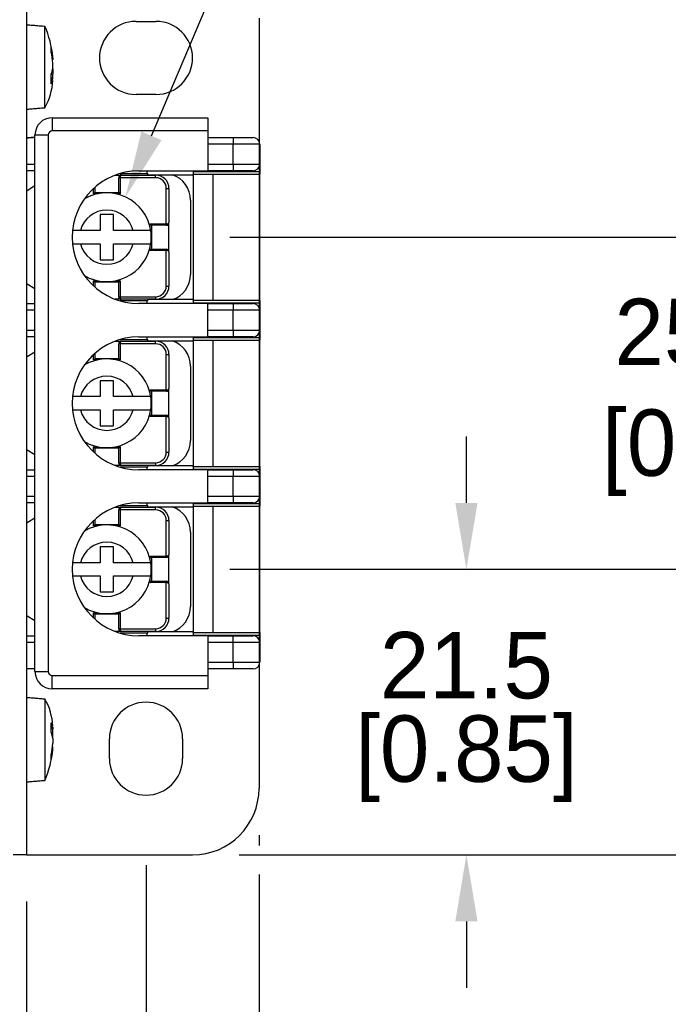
# Model space of a CAD drawing. Header units: millimetres. Extents: x 13 to 546, y 8 to 419.
# Tile 6 of 8: x 447 to 496, y 273 to 347. Entities that reach past the tile are written whole.
import ezdxf
from ezdxf import colors
from ezdxf.entities.mleader import LeaderData, LeaderLine
from ezdxf.math import Vec2, Vec3

# ---------------------------------------------------------------- set-up
doc = ezdxf.new("R2010")
doc.units = ezdxf.units.MM
doc.header["$LTSCALE"] = 2
doc.header["$PDSIZE"] = -1
doc.layers.add('DIMENSIONS', color=140, linetype='Continuous')
doc.dimstyles.get("Standard").update_dxf_attribs({"dimtxt": 5, "dimasz": 5, "dimexe": 2.5, "dimexo": 3.5, "dimgap": 1, "dimtad": 0, "dimtih": 1, "dimtoh": 1, "dimdec": 1, "dimzin": 0, "dimdsep": 46, "dimtxsty": 'Standard', "dimcen": 0, "dimadec": 0, "dimazin": 0, "dimtfac": 1, "dimtdec": 1, "dimtofl": 0, "dimtmove": 0, "dimatfit": 3, "dimfxl": 0, "dimtolj": 1, "dimtzin": 0, "dimarcsym": 0})

# ---------------------------------------------------------------- blocks, each defined once
blk = doc.blocks.new('*D39')
at = {"layer": 'DEFPOINTS', "color": 0}
for p in [(262.514, 283.82), (447.514, 283.82), (447.514, 264.213)]:
    blk.add_point(p, dxfattribs=at)
at = {"layer": 'DIMENSIONS', "color": 0, "lineweight": -2}
for p, q in [((262.514, 280.32), (262.514, 261.713)), ((447.514, 280.32), (447.514, 261.713)), ((267.514, 264.213), (343.181, 264.213)), ((442.514, 264.213), (366.847, 264.213))]:
    blk.add_line(p, q, dxfattribs=at)
at = {"layer": 'DIMENSIONS', "color": 0}
for points in [[(267.514, 265.047), (267.514, 263.38), (262.514, 264.213)], [(442.514, 265.047), (442.514, 263.38), (447.514, 264.213)]]:
    blk.add_solid(points, dxfattribs=at)
at = {"layer": 'DIMENSIONS', "color": 0, "char_height": 5, "attachment_point": 5}
for s, insert in [('\\A1;185.0', (355.014, 267.713)), ('\\A1;[7.28]', (355.014, 260.713))]:
    blk.add_mtext(s, dxfattribs=dict(at, insert=insert))
blk = doc.blocks.new('*D40')
at = {"layer": 'DEFPOINTS', "color": 0}
for p in [(253.514, 286.763), (456.514, 286.541), (456.514, 246.725)]:
    blk.add_point(p, dxfattribs=at)
at = {"layer": 'DIMENSIONS', "color": 0, "lineweight": -2}
for p, q in [((253.514, 283.263), (253.514, 244.225)), ((456.514, 283.041), (456.514, 244.225)), ((258.514, 246.725), (343.181, 246.725)), ((451.514, 246.725), (366.847, 246.725))]:
    blk.add_line(p, q, dxfattribs=at)
at = {"layer": 'DIMENSIONS', "color": 0}
for points in [[(258.514, 247.558), (258.514, 245.892), (253.514, 246.725)], [(451.514, 247.558), (451.514, 245.892), (456.514, 246.725)]]:
    blk.add_solid(points, dxfattribs=at)
at = {"layer": 'DIMENSIONS', "color": 0, "char_height": 5, "attachment_point": 5}
for s, insert in [('\\A1;203.0', (355.014, 250.225)), ('\\A1;[7.99]', (355.014, 243.225))]:
    blk.add_mtext(s, dxfattribs=dict(at, insert=insert))
blk = doc.blocks.new('*D41')
at = {"layer": 'DEFPOINTS', "color": 0}
for p in [(245.014, 288.82), (465.014, 288.82), (465.014, 229.438)]:
    blk.add_point(p, dxfattribs=at)
at = {"layer": 'DIMENSIONS', "color": 0, "lineweight": -2}
for p, q in [((245.014, 285.32), (245.014, 226.938)), ((465.014, 285.32), (465.014, 284.53)), ((465.014, 282.359), (465.014, 226.938)), ((250.014, 229.438), (343.181, 229.438)), ((460.014, 229.438), (366.847, 229.438))]:
    blk.add_line(p, q, dxfattribs=at)
at = {"layer": 'DIMENSIONS', "color": 0}
for points in [[(250.014, 230.271), (250.014, 228.604), (245.014, 229.438)], [(460.014, 230.271), (460.014, 228.604), (465.014, 229.438)]]:
    blk.add_solid(points, dxfattribs=at)
at = {"layer": 'DIMENSIONS', "color": 0, "char_height": 5, "attachment_point": 5}
for s, insert in [('\\A1;220.0', (355.014, 232.938)), ('\\A1;[8.66]', (355.014, 225.938))]:
    blk.add_mtext(s, dxfattribs=dict(at, insert=insert))
blk = doc.blocks.new('*D42')
at = {"layer": 'DEFPOINTS', "color": 0}
for p in [(459.313, 305.32), (460.014, 283.82), (480.614, 283.82)]:
    blk.add_point(p, dxfattribs=at)
at = {"layer": 'DIMENSIONS', "color": 0, "lineweight": -2}
for p, q in [((480.614, 310.32), (480.614, 315.32)), ((462.813, 305.32), (483.114, 305.32)), ((463.514, 283.82), (483.114, 283.82)), ((480.614, 278.82), (480.614, 273.82))]:
    blk.add_line(p, q, dxfattribs=at)
at = {"layer": 'DIMENSIONS', "color": 0}
for points in [[(479.781, 310.32), (481.448, 310.32), (480.614, 305.32)], [(479.781, 278.82), (481.448, 278.82), (480.614, 283.82)]]:
    blk.add_solid(points, dxfattribs=at)
at = {"layer": 'DIMENSIONS', "color": 0, "char_height": 5, "attachment_point": 5}
for s, insert in [('\\A1;21.5', (480.614, 298.07)), ('\\A1;[0.85]', (480.614, 291.07))]:
    blk.add_mtext(s, dxfattribs=dict(at, insert=insert))
blk = doc.blocks.new('*D43')
at = {"layer": 'DEFPOINTS', "color": 0}
for p in [(459.313, 330.32), (498.259, 330.32), (459.313, 305.32)]:
    blk.add_point(p, dxfattribs=at)
at = {"layer": 'DIMENSIONS', "color": 0, "lineweight": -2}
for p, q in [((498.259, 335.32), (498.259, 340.32)), ((462.813, 330.32), (500.759, 330.32)), ((462.813, 305.32), (500.759, 305.32)), ((498.259, 300.32), (498.259, 295.32))]:
    blk.add_line(p, q, dxfattribs=at)
at = {"layer": 'DIMENSIONS', "color": 0}
for points in [[(497.426, 335.32), (499.092, 335.32), (498.259, 330.32)], [(497.426, 300.32), (499.092, 300.32), (498.259, 305.32)]]:
    blk.add_solid(points, dxfattribs=at)
at = {"layer": 'DIMENSIONS', "color": 0, "insert": (498.259, 318.27), "char_height": 5, "attachment_point": 5}
blk.add_mtext('\\A1;25.0\\P [0.98]', dxfattribs=at)
blk = doc.blocks.new('*D36')
at = {"layer": 'DEFPOINTS', "color": 0}
for p in [(461.214, 351.82), (461.214, 283.82), (528.293, 283.82)]:
    blk.add_point(p, dxfattribs=at)
at = {"layer": 'DIMENSIONS', "color": 0, "lineweight": -2}
for p, q in [((464.714, 351.82), (530.793, 351.82)), ((528.293, 346.82), (528.293, 324.82)), ((528.293, 288.82), (528.293, 310.82)), ((464.714, 283.82), (530.793, 283.82))]:
    blk.add_line(p, q, dxfattribs=at)
at = {"layer": 'DIMENSIONS', "color": 0}
for points in [[(527.459, 346.82), (529.126, 346.82), (528.293, 351.82)], [(527.459, 288.82), (529.126, 288.82), (528.293, 283.82)]]:
    blk.add_solid(points, dxfattribs=at)
at = {"layer": 'DIMENSIONS', "color": 0, "char_height": 5, "attachment_point": 5}
for s, insert in [('\\A1;68.0', (528.293, 321.32)), ('\\A1;[2.68]', (528.293, 314.32))]:
    blk.add_mtext(s, dxfattribs=dict(at, insert=insert))

msp = doc.modelspace()

# ---------------------------------------------------------------- linework, layer by layer
for p, q in [((447.514, 351.82), (447.514, 283.82)), ((448.914, 340.072), (448.914, 346.206)), ((455.764, 346.57), (457.264, 346.57)), ((465.014, 346.82), (465.014, 288.82)), ((449.516, 343.8), (449.516, 343.687)), ((449.516, 343.051), (449.516, 343.416)), ((449.507, 343.004), (449.516, 342.957)), ((449.516, 342.957), (449.516, 342.592)), ((449.516, 342.208), (449.516, 342.321)), ((457.264, 341.07), (455.764, 341.07)), ((449.464, 339.32), (449.464, 338.32)), ((449.464, 339.32), (461.164, 339.32)), ((461.164, 339.32), (461.164, 338.32)), ((448.164, 297.62), (448.164, 338.02)), ((448.164, 338.02), (449.164, 338.02)), ((449.164, 338.02), (449.164, 297.62)), ((461.164, 338.32), (449.464, 338.32)), ((461.164, 338.32), (461.164, 335.32)), ((448.164, 337.82), (447.978, 337.82)), ((461.164, 337.82), (463.064, 337.82)), ((463.064, 337.32), (461.164, 337.32)), ((463.064, 337.82), (463.064, 337.32)), ((463.064, 337.82), (464.564, 337.82)), ((463.064, 335.82), (463.064, 337.32)), ((465.064, 337.32), (463.064, 337.32)), ((465.064, 337.32), (465.064, 335.82)), ((447.564, 335.82), (448.164, 335.82)), ((461.164, 335.82), (463.064, 335.82)), ((463.064, 335.82), (465.064, 335.82)), ((463.064, 335.82), (463.064, 335.32)), ((465.064, 335.82), (465.064, 335.27)), ((448.164, 335.32), (447.564, 335.32)), ((454.564, 335.12), (456.591, 335.12)), ((455.964, 335.32), (461.164, 335.32)), ((456.564, 335.32), (456.564, 335.22)), ((456.764, 335.02), (460.064, 335.02)), ((460.064, 335.32), (460.064, 335.27)), ((460.064, 335.27), (460.064, 335.07)), ((460.064, 335.27), (465.064, 335.27)), ((460.064, 335.07), (465.064, 335.07)), ((460.064, 335.02), (460.064, 335.07)), ((460.064, 335.02), (460.064, 325.62)), ((463.064, 335.32), (461.164, 335.32)), ((461.564, 325.57), (461.564, 335.07)), ((464.564, 335.32), (463.064, 335.32)), ((465.064, 335.27), (465.064, 335.07)), ((465.064, 325.57), (465.064, 335.07)), ((454.191, 334.995), (454.665, 334.995)), ((454.465, 333.696), (454.465, 334.795)), ((454.565, 334.795), (454.465, 334.795)), ((454.565, 334.795), (454.565, 333.596)), ((457.239, 334.795), (454.565, 334.795)), ((454.665, 334.995), (457.239, 334.995)), ((457.239, 334.795), (457.239, 334.995)), ((448.164, 334.18), (447.564, 333.82)), ((452.565, 333.596), (452.565, 333.987)), ((452.913, 333.596), (452.565, 333.596)), ((452.665, 334.078), (452.665, 333.696)), ((452.665, 333.696), (454.465, 333.696)), ((454.565, 333.596), (454.215, 333.596)), ((458.039, 331.32), (458.039, 333.995)), ((458.039, 333.995), (458.239, 333.995)), ((458.239, 333.995), (458.239, 331.42)), ((459.864, 333.12), (459.864, 327.52)), ((454.064, 332.02), (453.064, 332.02)), ((453.064, 332.02), (453.064, 330.82)), ((454.064, 330.82), (454.064, 332.02)), ((456.839, 331.32), (458.039, 331.32)), ((456.839, 330.976), (456.839, 331.32)), ((458.039, 331.22), (458.039, 331.32)), ((458.239, 329.22), (458.239, 331.42)), ((453.064, 330.82), (451.586, 330.82)), ((455.542, 330.82), (454.064, 330.82)), ((456.939, 331.22), (456.939, 329.42)), ((458.039, 331.22), (456.939, 331.22)), ((451.586, 329.82), (453.064, 329.82)), ((453.064, 329.82), (453.064, 328.62)), ((454.064, 328.62), (454.064, 329.82)), ((454.064, 329.82), (455.542, 329.82)), ((456.839, 329.32), (456.839, 329.665)), ((458.039, 329.32), (456.839, 329.32)), ((456.939, 329.42), (458.039, 329.42)), ((458.039, 329.32), (458.039, 329.42)), ((458.039, 326.645), (458.039, 329.32)), ((458.239, 329.22), (458.239, 326.645)), ((453.064, 328.62), (454.064, 328.62)), ((452.563, 327.046), (452.903, 327.046)), ((452.563, 326.655), (452.563, 327.046)), ((452.663, 326.946), (452.663, 326.565)), ((454.463, 326.946), (452.663, 326.946)), ((454.225, 327.046), (454.563, 327.046)), ((454.463, 325.845), (454.463, 326.946)), ((454.563, 327.046), (454.563, 325.845)), ((447.564, 326.82), (448.164, 326.46)), ((458.039, 326.645), (458.239, 326.645)), ((454.663, 325.645), (454.191, 325.645)), ((454.463, 325.845), (454.563, 325.845)), ((454.563, 325.845), (457.239, 325.845)), ((456.591, 325.52), (454.564, 325.52)), ((457.239, 325.645), (454.663, 325.645)), ((456.564, 325.42), (456.564, 325.32)), ((460.064, 325.62), (456.764, 325.62)), ((457.239, 325.845), (457.239, 325.645)), ((460.064, 325.57), (460.064, 325.62)), ((460.064, 325.57), (460.064, 325.37)), ((460.064, 325.57), (465.064, 325.57)), ((465.064, 325.57), (465.064, 325.37)), ((447.564, 325.32), (448.164, 325.32)), ((448.164, 324.82), (447.564, 324.82)), ((461.164, 325.32), (455.964, 325.32)), ((460.064, 325.37), (465.064, 325.37)), ((460.064, 325.37), (460.064, 325.32)), ((461.164, 322.82), (461.164, 325.32)), ((461.164, 325.32), (463.064, 325.32)), ((463.064, 324.82), (461.164, 324.82)), ((463.064, 325.32), (463.064, 324.82)), ((463.064, 325.32), (464.564, 325.32)), ((463.064, 323.32), (463.064, 324.82)), ((465.064, 324.82), (463.064, 324.82)), ((465.064, 325.37), (465.064, 324.82)), ((465.064, 324.82), (465.064, 323.32)), ((447.564, 323.32), (448.164, 323.32)), ((461.164, 323.32), (463.064, 323.32)), ((463.064, 323.32), (465.064, 323.32)), ((463.064, 323.32), (463.064, 322.82)), ((465.064, 323.32), (465.064, 322.77)), ((448.164, 322.82), (447.564, 322.82)), ((454.191, 322.495), (454.665, 322.495)), ((454.564, 322.62), (456.591, 322.62)), ((454.665, 322.495), (457.239, 322.495)), ((455.964, 322.82), (461.164, 322.82)), ((456.564, 322.82), (456.564, 322.72)), ((456.764, 322.52), (460.064, 322.52)), ((457.239, 322.295), (457.239, 322.495)), ((460.064, 322.82), (460.064, 322.77)), ((460.064, 322.77), (460.064, 322.57)), ((460.064, 322.77), (465.064, 322.77)), ((460.064, 322.57), (465.064, 322.57)), ((460.064, 322.52), (460.064, 322.57)), ((460.064, 322.52), (460.064, 313.12)), ((463.064, 322.82), (461.164, 322.82)), ((461.564, 313.07), (461.564, 322.57)), ((464.564, 322.82), (463.064, 322.82)), ((465.064, 322.77), (465.064, 322.57)), ((465.064, 313.07), (465.064, 322.57)), ((448.164, 321.68), (447.564, 321.32)), ((454.465, 321.196), (454.465, 322.295)), ((454.565, 322.295), (454.465, 322.295)), ((454.565, 322.295), (454.565, 321.096)), ((457.239, 322.295), (454.565, 322.295)), ((452.565, 321.096), (452.565, 321.487)), ((452.913, 321.096), (452.565, 321.096)), ((452.665, 321.578), (452.665, 321.196)), ((452.665, 321.196), (454.465, 321.196)), ((454.565, 321.096), (454.215, 321.096)), ((458.039, 318.82), (458.039, 321.495)), ((458.039, 321.495), (458.239, 321.495)), ((458.239, 321.495), (458.239, 318.92)), ((459.864, 320.62), (459.864, 315.02)), ((454.064, 319.52), (453.064, 319.52)), ((453.064, 319.52), (453.064, 318.32)), ((454.064, 318.32), (454.064, 319.52)), ((456.839, 318.82), (458.039, 318.82)), ((456.839, 318.476), (456.839, 318.82)), ((456.939, 318.72), (456.939, 316.92)), ((458.039, 318.72), (456.939, 318.72)), ((458.039, 318.72), (458.039, 318.82)), ((458.239, 316.72), (458.239, 318.92)), ((453.064, 318.32), (451.586, 318.32)), ((455.542, 318.32), (454.064, 318.32)), ((451.586, 317.32), (453.064, 317.32)), ((453.064, 317.32), (453.064, 316.12)), ((454.064, 316.12), (454.064, 317.32)), ((454.064, 317.32), (455.542, 317.32)), ((456.839, 316.82), (456.839, 317.165)), ((458.039, 316.82), (456.839, 316.82)), ((456.939, 316.92), (458.039, 316.92)), ((458.039, 316.82), (458.039, 316.92)), ((458.039, 314.145), (458.039, 316.82)), ((458.239, 316.72), (458.239, 314.145)), ((453.064, 316.12), (454.064, 316.12)), ((447.564, 314.32), (448.164, 313.96)), ((452.563, 314.546), (452.903, 314.546)), ((452.563, 314.155), (452.563, 314.546)), ((454.463, 314.446), (452.663, 314.446)), ((452.663, 314.446), (452.663, 314.065)), ((454.225, 314.546), (454.563, 314.546)), ((454.463, 313.345), (454.463, 314.446)), ((454.563, 314.546), (454.563, 313.345)), ((458.039, 314.145), (458.239, 314.145)), ((447.564, 312.82), (448.164, 312.82)), ((454.663, 313.145), (454.191, 313.145)), ((454.463, 313.345), (454.563, 313.345)), ((454.563, 313.345), (457.239, 313.345)), ((456.591, 313.02), (454.564, 313.02)), ((457.239, 313.145), (454.663, 313.145)), ((461.164, 312.82), (455.964, 312.82)), ((456.564, 312.92), (456.564, 312.82)), ((460.064, 313.12), (456.764, 313.12)), ((457.239, 313.345), (457.239, 313.145)), ((460.064, 313.07), (460.064, 313.12)), ((460.064, 313.07), (465.064, 313.07)), ((460.064, 313.07), (460.064, 312.87)), ((460.064, 312.87), (465.064, 312.87)), ((460.064, 312.87), (460.064, 312.82)), ((461.164, 310.32), (461.164, 312.82)), ((461.164, 312.82), (463.064, 312.82)), ((463.064, 312.82), (463.064, 312.32)), ((463.064, 312.82), (464.564, 312.82)), ((465.064, 313.07), (465.064, 312.87)), ((465.064, 312.87), (465.064, 312.32)), ((448.164, 312.32), (447.564, 312.32)), ((463.064, 312.32), (461.164, 312.32)), ((463.064, 310.82), (463.064, 312.32)), ((465.064, 312.32), (463.064, 312.32)), ((465.064, 312.32), (465.064, 310.82)), ((447.564, 310.82), (448.164, 310.82)), ((461.164, 310.82), (463.064, 310.82)), ((463.064, 310.82), (463.064, 310.32)), ((463.064, 310.82), (465.064, 310.82)), ((465.064, 310.82), (465.064, 310.27)), ((448.164, 310.32), (447.564, 310.32)), ((454.191, 309.995), (454.665, 309.995)), ((454.564, 310.12), (456.591, 310.12)), ((454.665, 309.995), (457.239, 309.995)), ((455.964, 310.32), (461.164, 310.32)), ((456.564, 310.32), (456.564, 310.22)), ((456.764, 310.02), (460.064, 310.02)), ((457.239, 309.795), (457.239, 309.995)), ((460.064, 310.32), (460.064, 310.27)), ((460.064, 310.27), (465.064, 310.27)), ((460.064, 310.27), (460.064, 310.07)), ((460.064, 310.07), (465.064, 310.07)), ((460.064, 310.02), (460.064, 310.07)), ((460.064, 310.02), (460.064, 300.62)), ((463.064, 310.32), (461.164, 310.32)), ((461.564, 300.57), (461.564, 310.07)), ((464.564, 310.32), (463.064, 310.32)), ((465.064, 310.27), (465.064, 310.07)), ((465.064, 300.57), (465.064, 310.07)), ((448.164, 309.18), (447.564, 308.82)), ((452.665, 309.078), (452.665, 308.696)), ((454.465, 308.696), (454.465, 309.795)), ((454.565, 309.795), (454.465, 309.795)), ((454.565, 309.795), (454.565, 308.596)), ((457.239, 309.795), (454.565, 309.795)), ((452.565, 308.596), (452.565, 308.987)), ((452.913, 308.596), (452.565, 308.596)), ((452.665, 308.696), (454.465, 308.696)), ((454.565, 308.596), (454.215, 308.596)), ((458.039, 306.32), (458.039, 308.995)), ((458.039, 308.995), (458.239, 308.995)), ((458.239, 308.995), (458.239, 306.42)), ((459.864, 308.12), (459.864, 302.52)), ((454.064, 307.02), (453.064, 307.02)), ((453.064, 307.02), (453.064, 305.82)), ((454.064, 305.82), (454.064, 307.02)), ((456.839, 306.32), (458.039, 306.32)), ((456.839, 305.976), (456.839, 306.32)), ((456.939, 306.22), (456.939, 304.42)), ((458.039, 306.22), (456.939, 306.22)), ((458.039, 306.22), (458.039, 306.32)), ((458.239, 304.22), (458.239, 306.42)), ((453.064, 305.82), (451.586, 305.82)), ((455.542, 305.82), (454.064, 305.82)), ((451.586, 304.82), (453.064, 304.82)), ((453.064, 304.82), (453.064, 303.62)), ((454.064, 303.62), (454.064, 304.82)), ((454.064, 304.82), (455.542, 304.82)), ((456.839, 304.32), (456.839, 304.665)), ((458.039, 304.32), (456.839, 304.32)), ((456.939, 304.42), (458.039, 304.42)), ((458.039, 304.32), (458.039, 304.42)), ((458.039, 301.645), (458.039, 304.32)), ((458.239, 304.22), (458.239, 301.645)), ((453.064, 303.62), (454.064, 303.62)), ((447.564, 301.82), (448.164, 301.46)), ((452.563, 302.046), (452.903, 302.046)), ((452.563, 301.655), (452.563, 302.046)), ((452.663, 301.946), (452.663, 301.565)), ((454.463, 301.946), (452.663, 301.946)), ((454.225, 302.046), (454.563, 302.046)), ((454.463, 300.845), (454.463, 301.946)), ((454.563, 302.046), (454.563, 300.845)), ((458.039, 301.645), (458.239, 301.645)), ((447.564, 300.32), (448.164, 300.32)), ((454.663, 300.645), (454.191, 300.645)), ((454.463, 300.845), (454.563, 300.845)), ((454.563, 300.845), (457.239, 300.845)), ((456.591, 300.52), (454.564, 300.52)), ((457.239, 300.645), (454.663, 300.645)), ((461.164, 300.32), (455.964, 300.32)), ((456.564, 300.42), (456.564, 300.32)), ((460.064, 300.62), (456.764, 300.62)), ((457.239, 300.845), (457.239, 300.645)), ((460.064, 300.57), (460.064, 300.62)), ((460.064, 300.57), (460.064, 300.37)), ((460.064, 300.57), (465.064, 300.57)), ((460.064, 300.37), (465.064, 300.37)), ((460.064, 300.37), (460.064, 300.32)), ((461.164, 300.32), (461.164, 297.32)), ((461.164, 300.32), (463.064, 300.32)), ((463.064, 299.82), (463.064, 300.32)), ((463.064, 300.32), (464.564, 300.32)), ((465.064, 300.57), (465.064, 300.37)), ((465.064, 300.37), (465.064, 299.82)), ((448.164, 299.82), (447.564, 299.82)), ((463.064, 299.82), (461.164, 299.82)), ((463.064, 298.32), (463.064, 299.82)), ((465.064, 299.82), (463.064, 299.82)), ((465.064, 299.82), (465.064, 298.32)), ((461.164, 298.32), (463.064, 298.32)), ((463.064, 298.32), (465.064, 298.32)), ((463.064, 298.32), (463.064, 297.82)), ((448.164, 297.82), (447.564, 297.82)), ((448.164, 297.62), (449.164, 297.62)), ((449.464, 296.32), (449.464, 297.32)), ((449.464, 297.32), (461.164, 297.32)), ((463.064, 297.82), (461.164, 297.82)), ((461.164, 297.32), (461.164, 296.32)), ((464.564, 297.82), (463.064, 297.82)), ((461.164, 296.32), (449.464, 296.32)), ((448.914, 295.569), (448.914, 289.435)), ((449.516, 293.433), (449.516, 293.319)), ((449.516, 292.683), (449.516, 293.049)), ((449.507, 292.637), (449.516, 292.683)), ((449.516, 292.59), (449.516, 292.225)), ((453.764, 291.07), (453.764, 292.57)), ((459.264, 292.57), (459.264, 291.07)), ((449.516, 291.841), (449.516, 291.954)), ((447.514, 283.82), (446.514, 283.82)), ((447.514, 283.82), (460.014, 283.82))]:
    msp.add_line(p, q)
at = {"flags": 128}
for points in [[(452.565, 333.596), (452.584, 333.616), (452.603, 333.635), (452.621, 333.652), (452.636, 333.667), (452.648, 333.679), (452.657, 333.689), (452.663, 333.694), (452.665, 333.696)], [(454.565, 333.596), (454.545, 333.616), (454.527, 333.635), (454.509, 333.652), (454.494, 333.667), (454.482, 333.679), (454.473, 333.689), (454.467, 333.694), (454.465, 333.696)], [(456.839, 331.32), (456.856, 331.303), (456.873, 331.286), (456.889, 331.27), (456.903, 331.256), (456.916, 331.244), (456.926, 331.234), (456.933, 331.226), (456.937, 331.222), (456.939, 331.22)], [(456.839, 329.32), (456.858, 329.34), (456.877, 329.359), (456.895, 329.376), (456.91, 329.391), (456.922, 329.403), (456.931, 329.413), (456.937, 329.418), (456.939, 329.42)], [(452.563, 327.046), (452.582, 327.027), (452.601, 327.008), (452.619, 326.991), (452.634, 326.976), (452.646, 326.963), (452.655, 326.954), (452.661, 326.948), (452.663, 326.946)], [(454.563, 327.046), (454.543, 327.027), (454.525, 327.008), (454.507, 326.991), (454.492, 326.976), (454.48, 326.963), (454.471, 326.954), (454.465, 326.948), (454.463, 326.946)], [(452.565, 321.096), (452.584, 321.116), (452.603, 321.135), (452.621, 321.152), (452.636, 321.167), (452.648, 321.179), (452.657, 321.189), (452.663, 321.194), (452.665, 321.196)], [(454.565, 321.096), (454.545, 321.116), (454.527, 321.135), (454.509, 321.152), (454.494, 321.167), (454.482, 321.179), (454.473, 321.189), (454.467, 321.194), (454.465, 321.196)], [(456.839, 318.82), (456.856, 318.803), (456.873, 318.786), (456.889, 318.77), (456.903, 318.756), (456.916, 318.744), (456.926, 318.734), (456.933, 318.726), (456.937, 318.722), (456.939, 318.72)], [(456.839, 316.82), (456.858, 316.84), (456.877, 316.859), (456.895, 316.876), (456.91, 316.891), (456.922, 316.903), (456.931, 316.913), (456.937, 316.918), (456.939, 316.92)], [(452.563, 314.546), (452.582, 314.527), (452.601, 314.508), (452.619, 314.491), (452.634, 314.476), (452.646, 314.463), (452.655, 314.454), (452.661, 314.448), (452.663, 314.446)], [(454.563, 314.546), (454.543, 314.527), (454.525, 314.508), (454.507, 314.491), (454.492, 314.476), (454.48, 314.463), (454.471, 314.454), (454.465, 314.448), (454.463, 314.446)], [(452.565, 308.596), (452.584, 308.616), (452.603, 308.635), (452.621, 308.652), (452.636, 308.667), (452.648, 308.679), (452.657, 308.689), (452.663, 308.694), (452.665, 308.696)], [(454.565, 308.596), (454.545, 308.616), (454.527, 308.635), (454.509, 308.652), (454.494, 308.667), (454.482, 308.679), (454.473, 308.689), (454.467, 308.694), (454.465, 308.696)], [(456.839, 306.32), (456.856, 306.303), (456.873, 306.286), (456.889, 306.27), (456.903, 306.256), (456.916, 306.244), (456.926, 306.234), (456.933, 306.226), (456.937, 306.222), (456.939, 306.22)], [(456.839, 304.32), (456.858, 304.34), (456.877, 304.359), (456.895, 304.376), (456.91, 304.391), (456.922, 304.403), (456.931, 304.413), (456.937, 304.418), (456.939, 304.42)], [(452.563, 302.046), (452.582, 302.027), (452.601, 302.008), (452.619, 301.991), (452.634, 301.976), (452.646, 301.963), (452.655, 301.954), (452.661, 301.948), (452.663, 301.946)], [(454.563, 302.046), (454.543, 302.027), (454.525, 302.008), (454.507, 301.991), (454.492, 301.976), (454.48, 301.963), (454.471, 301.954), (454.465, 301.948), (454.463, 301.946)]]:
    msp.add_lwpolyline(points, dxfattribs=at)
for centre, radius, start, end in [((441.225, 343.004), 8.329, 6.09557, 22.60806), ((455.764, 343.82), 2.75, 90, 270), ((457.264, 343.82), 2.75, 270, 90), ((447.439, 344.45), 1.952, 354.35825, 5.64175), ((442.978, 343.191), 6.566, 5.32282, 12.76726), ((442.978, 342.807), 6.566, 5.32282, 12.76726), ((447.543, 343.405), 2.004, 336.54091, 349.81176), ((442.359, 342.243), 7.032, 357.02823, 2.97177), ((443.003, 343.198), 6.541, 352.30029, 354.68327), ((444.63, 342.422), 4.887, 331.25332, 356.45431), ((447.543, 342.676), 2.004, 336.54117, 349.8115), ((449.464, 338.02), 1.3, 90, 180), ((449.464, 338.02), 0.3, 90, 180), ((447.978, 336.32), 1.5, 90, 106.0301), ((464.564, 337.32), 0.5, 0, 90), ((464.564, 335.82), 0.5, 270, 0), ((455.964, 330.32), 5, 90, 270), ((456.764, 335.22), 0.2, 180, 270), ((457.864, 333.12), 2, 0, 71.80513), ((454.665, 334.795), 0.2, 90, 180), ((457.239, 333.995), 1, 0, 90), ((457.239, 333.995), 0.8, 0, 90), ((453.564, 330.32), 3.34, 8.60958, 120.28267), ((453.564, 330.32), 2.04, 14.18763, 165.81237), ((458.039, 331.42), 0.2, 270, 0), ((453.564, 330.32), 3.34, 351.39042, 8.60958), ((453.564, 330.32), 2.04, 194.18763, 345.81237), ((453.564, 330.32), 3.34, 239.71733, 351.39042), ((458.039, 329.22), 0.2, 0, 90), ((457.864, 327.52), 2, 288.19487, 0), ((457.239, 326.645), 0.8, 270, 0), ((457.239, 326.645), 1, 270, 0), ((454.663, 325.845), 0.2, 180, 270), ((456.764, 325.42), 0.2, 90, 180), ((464.564, 324.82), 0.5, 0, 90), ((464.564, 323.32), 0.5, 270, 0), ((455.964, 317.82), 5, 90, 270), ((454.665, 322.295), 0.2, 90, 180), ((456.764, 322.72), 0.2, 180, 270), ((457.239, 321.495), 1, 0, 90), ((457.864, 320.62), 2, 0, 71.80513), ((457.239, 321.495), 0.8, 0, 90), ((453.564, 317.82), 3.34, 8.60958, 120.28267), ((453.564, 317.82), 2.04, 14.18763, 165.81237), ((458.039, 318.92), 0.2, 270, 0), ((453.564, 317.82), 3.34, 351.39042, 8.60958), ((453.564, 317.82), 2.04, 194.18763, 345.81237), ((453.564, 317.82), 3.34, 239.71733, 351.39042), ((458.039, 316.72), 0.2, 0, 90), ((457.864, 315.02), 2, 288.19487, 0), ((457.239, 314.145), 0.8, 270, 0), ((457.239, 314.145), 1, 270, 0), ((454.663, 313.345), 0.2, 180, 270), ((456.764, 312.92), 0.2, 90, 180), ((464.564, 312.32), 0.5, 0, 90), ((464.564, 310.82), 0.5, 270, 0), ((455.964, 305.32), 5, 90, 270), ((454.665, 309.795), 0.2, 90, 180), ((456.764, 310.22), 0.2, 180, 270), ((457.239, 308.995), 1, 0, 90), ((457.864, 308.12), 2, 0, 71.80513), ((457.239, 308.995), 0.8, 0, 90), ((453.564, 305.32), 3.34, 8.60958, 120.28267), ((453.564, 305.32), 2.04, 14.18763, 165.81237), ((458.039, 306.42), 0.2, 270, 0), ((453.564, 305.32), 3.34, 351.39042, 8.60958), ((453.564, 305.32), 2.04, 194.18763, 345.81237), ((453.564, 305.32), 3.34, 239.71733, 351.39042), ((458.039, 304.22), 0.2, 0, 90), ((457.864, 302.52), 2, 288.19487, 0), ((457.239, 301.645), 0.8, 270, 0), ((457.239, 301.645), 1, 270, 0), ((454.663, 300.845), 0.2, 180, 270), ((456.764, 300.42), 0.2, 90, 180), ((464.564, 299.82), 0.5, 0, 90), ((464.564, 298.32), 0.5, 270, 0), ((449.464, 297.62), 1.3, 180, 270), ((449.464, 297.62), 0.3, 180, 270), ((444.63, 293.219), 4.887, 3.54569, 28.74668), ((456.514, 292.57), 2.75, 0, 180), ((447.543, 292.965), 2.004, 10.1885, 23.45883), ((442.359, 293.398), 7.032, 357.02823, 2.97177), ((447.543, 292.236), 2.004, 10.18824, 23.45909), ((443.003, 292.443), 6.541, 5.31673, 7.69971), ((442.978, 292.834), 6.566, 347.23274, 354.67718), ((441.225, 292.637), 8.329, 337.39194, 353.90443), ((442.978, 292.45), 6.566, 347.23274, 354.67718), ((447.439, 291.191), 1.952, 354.35825, 5.64175), ((456.514, 291.07), 2.75, 180, 0), ((460.014, 288.82), 5, 270, 360)]:
    msp.add_arc(centre, radius, start, end)
for centre, major_axis, start_param, end_param in [((454.665, 334.795), (0, -0.2), 3.141593, 4.712389), ((458.039, 331.42), (-0.2, 0), 1.570796, 3.141593), ((458.039, 329.22), (-0.2, 0), 3.141593, 4.712389), ((454.663, 325.845), (0, -0.2), 4.712389, 6.283185), ((454.665, 322.295), (0, -0.2), 3.141593, 4.712389), ((458.039, 318.92), (-0.2, 0), 1.570796, 3.141593), ((458.039, 316.72), (-0.2, 0), 3.141593, 4.712389), ((454.663, 313.345), (0, -0.2), 4.712389, 6.283185), ((454.665, 309.795), (0, -0.2), 3.141593, 4.712389), ((458.039, 306.42), (-0.2, 0), 1.570796, 3.141593), ((458.039, 304.22), (-0.2, 0), 3.141593, 4.712389), ((454.663, 300.845), (0, -0.2), 4.712389, 6.283185)]:
    msp.add_ellipse(centre, major_axis=major_axis, ratio=0.5, start_param=start_param, end_param=end_param)
for points in [[(447.514, 346.324), (448.914, 346.206)], [(449.382, 342.602), (449.516, 342.592)], [(449.382, 342.327), (449.516, 342.321)], [(447.514, 339.953), (448.914, 340.072)], [(447.574, 296.82), (447.564, 296.82)], [(447.514, 295.687), (448.914, 295.569)], [(449.382, 293.314), (449.516, 293.319)], [(449.382, 293.039), (449.516, 293.049)], [(447.514, 289.317), (448.914, 289.435)]]:
    msp.add_open_spline(points, degree=1)
for points, knots in [([(447.564, 337.82), (447.594, 337.82), (447.685, 337.82), (447.796, 337.82), (447.918, 337.82), (447.986, 337.82), (448.019, 337.82)], [0, 0, 0, 0, 0.204887, 0.613034, 0.814403, 1, 1, 1, 1]), ([(451.586, 330.82), (451.405, 330.82), (451.221, 330.82), (451.072, 330.82), (451.071, 330.82)], [0, 0, 0, 0, 0.987598, 1, 1, 1, 1]), ([(456.866, 330.82), (456.852, 330.82), (456.824, 330.82), (456.601, 330.82), (456.273, 330.82), (455.9, 330.82), (455.647, 330.82), (455.542, 330.82)], [0, 0, 0, 0, 0.210537, 0.421049, 0.63232, 0.845831, 1, 1, 1, 1]), ([(450.997, 329.82), (451.087, 329.82), (451.272, 329.82), (451.479, 329.82), (451.586, 329.82)], [0, 0, 0, 0, 0.484575, 1, 1, 1, 1]), ([(455.542, 329.82), (455.716, 329.82), (456.043, 329.82), (456.453, 329.82), (456.732, 329.82), (456.853, 329.82), (456.863, 329.82), (456.866, 329.82)], [0, 0, 0, 0, 0.253086, 0.474961, 0.690629, 0.903056, 1, 1, 1, 1]), ([(451.586, 318.32), (451.405, 318.32), (451.221, 318.32), (451.072, 318.32), (451.071, 318.32)], [0, 0, 0, 0, 0.987598, 1, 1, 1, 1]), ([(456.866, 318.32), (456.852, 318.32), (456.824, 318.32), (456.601, 318.32), (456.273, 318.32), (455.9, 318.32), (455.647, 318.32), (455.542, 318.32)], [0, 0, 0, 0, 0.210537, 0.421049, 0.63232, 0.845831, 1, 1, 1, 1]), ([(450.997, 317.32), (451.087, 317.32), (451.272, 317.32), (451.479, 317.32), (451.586, 317.32)], [0, 0, 0, 0, 0.484575, 1, 1, 1, 1]), ([(455.542, 317.32), (455.716, 317.32), (456.043, 317.32), (456.453, 317.32), (456.732, 317.32), (456.853, 317.32), (456.863, 317.32), (456.866, 317.32)], [0, 0, 0, 0, 0.253086, 0.474961, 0.690629, 0.903056, 1, 1, 1, 1]), ([(451.586, 305.82), (451.405, 305.82), (451.221, 305.82), (451.072, 305.82), (451.071, 305.82)], [0, 0, 0, 0, 0.987598, 1, 1, 1, 1]), ([(456.866, 305.82), (456.852, 305.82), (456.824, 305.82), (456.601, 305.82), (456.273, 305.82), (455.9, 305.82), (455.647, 305.82), (455.542, 305.82)], [0, 0, 0, 0, 0.210537, 0.421049, 0.63232, 0.845831, 1, 1, 1, 1]), ([(450.997, 304.82), (451.087, 304.82), (451.272, 304.82), (451.479, 304.82), (451.586, 304.82)], [0, 0, 0, 0, 0.484575, 1, 1, 1, 1]), ([(455.542, 304.82), (455.716, 304.82), (456.043, 304.82), (456.453, 304.82), (456.732, 304.82), (456.853, 304.82), (456.863, 304.82), (456.866, 304.82)], [0, 0, 0, 0, 0.253086, 0.474961, 0.690629, 0.903056, 1, 1, 1, 1])]:
    msp.add_open_spline(points, degree=3, knots=knots)

# ---------------------------------------------------------------- dimensions: what is measured, and where the dimension line sits
at = {"layer": 'DIMENSIONS'}
for base, p1, p2, picture, middle in [((528.293, 283.82), (461.214, 351.82), (461.214, 283.82), '*D36', (528.293, 317.82)), ((480.614, 283.82), (459.313, 305.32), (460.014, 283.82), '*D42', (480.614, 294.57))]:
    dim = msp.add_linear_dim(base=base, p1=p1, p2=p2, angle=90, dimstyle='Standard', override={"dimpost": '\\X'}, dxfattribs=at)
    dim.commit()
    dim.dimension.update_dxf_attribs({"geometry": picture, "text_midpoint": middle})
dim = msp.add_linear_dim(base=(498.259, 330.32), p1=(459.313, 305.32), p2=(459.313, 330.32), angle=90, dimstyle='Standard', override={"dimpost": '\\X'}, dxfattribs=at)
dim.commit()
dim.dimension.update_dxf_attribs({"geometry": '*D43', "text_midpoint": (498.259, 318.27), "dimtype": 160})
for base, p1, p2, picture, middle in [((465.014, 229.438), (245.014, 288.82), (465.014, 288.82), '*D41', (355.014, 229.438)), ((456.514, 246.725), (253.514, 286.763), (456.514, 286.541), '*D40', (355.014, 246.725)), ((447.514, 264.213), (262.514, 283.82), (447.514, 283.82), '*D39', (355.014, 264.213))]:
    dim = msp.add_linear_dim(base=base, p1=p1, p2=p2, dimstyle='Standard', override={"dimpost": '\\X'}, dxfattribs=at)
    dim.commit()
    dim.dimension.update_dxf_attribs({"geometry": picture, "text_midpoint": middle})

# ---------------------------------------------------------------- leaders
ml = msp.add_multileader_mtext('Standard', dxfattribs=at)
ml.set_content('3X M4', color=256)
ml.set_leader_properties()
ml.build(insert=Vec2(0, 0))
ml.multileader.update_dxf_attribs({"text_left_attachment_type": 2, "text_right_attachment_type": 2, "dogleg_length": 4, "arrow_head_size": 5})
ctx = ml.context
ctx.base_point, ctx.char_height, ctx.arrow_head_size, ctx.landing_gap_size, ctx.plane_origin = Vec3(473.349, 367.229), 5, 5, 3, Vec3(454.97, 333.35)
ctx.left_attachment, ctx.right_attachment = 2, 2
notes = []
notes.append((ctx, [(0, (1, 1, 0), (469.349, 367.229), (1, 0), 4, [(0, [(454.97, 333.35)], 0, [])])]))
ctx.mtext.insert, ctx.mtext.flow_direction = Vec3(476.349, 369.729), 5
for ctx, leaders in notes:
    for number, flags, end, landing, length, lines in leaders:
        leader = LeaderData()
        leader.index, (leader.has_last_leader_line, leader.has_dogleg_vector, leader.attachment_direction) = number, flags
        leader.last_leader_point, leader.dogleg_vector, leader.dogleg_length = Vec3(end), Vec3(landing), length
        for number, points, colour, breaks in lines:
            line = LeaderLine()
            line.index, line.vertices, line.color, line.breaks = number, Vec3.list(points), colors.encode_raw_color(colour), breaks
            leader.lines.append(line)
        ctx.leaders.append(leader)

doc.saveas('drawing.dxf')
